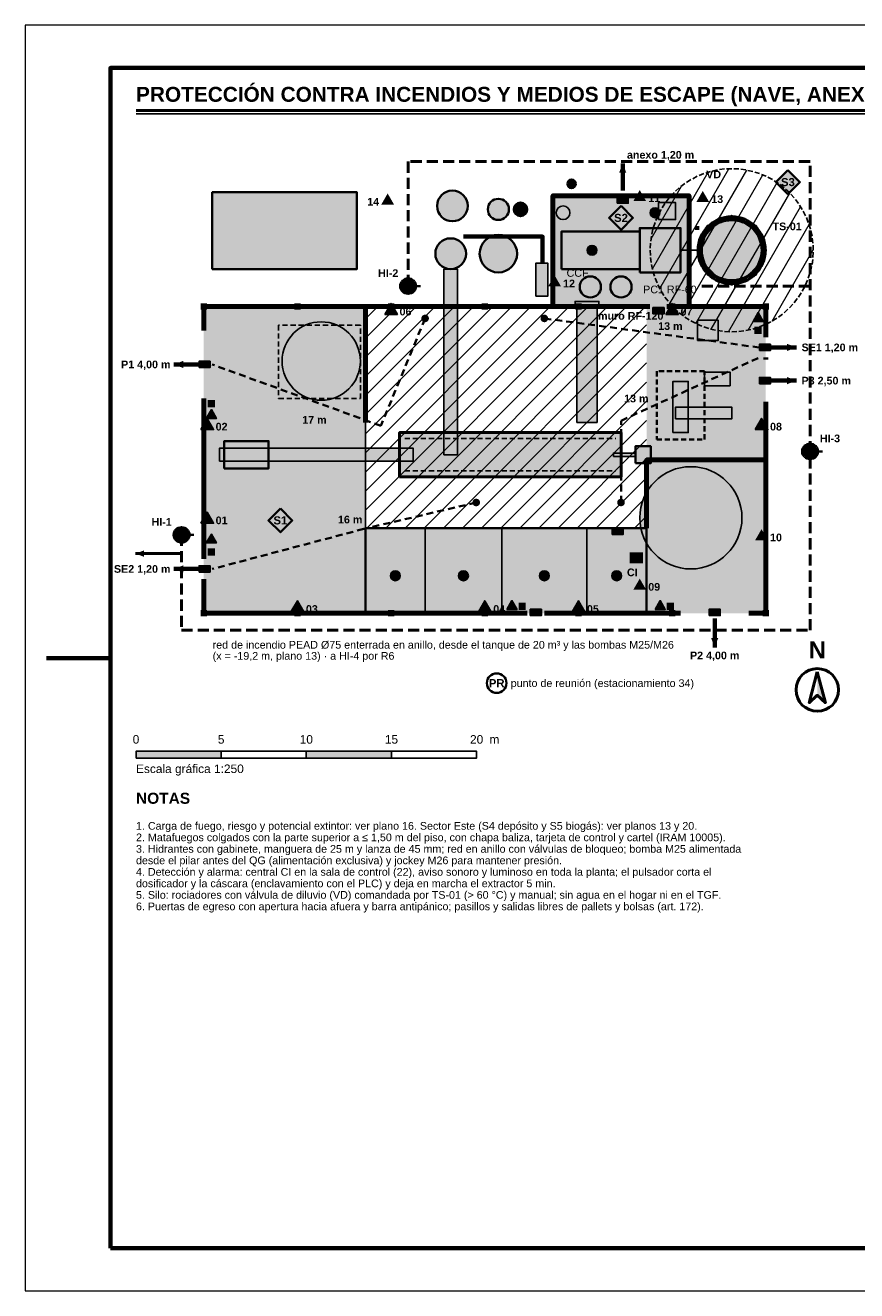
# Model space of a CAD drawing. Header units: millimetres. Extents: x 0 to 420, y 0 to 297.
# Tile 1 of 2: x 0 to 195, y 0 to 297. Entities that reach past the tile are written whole.
import ezdxf
from ezdxf.enums import TextEntityAlignment as Align

# ---------------------------------------------------------------- set-up
doc = ezdxf.new("R2010")
doc.units = ezdxf.units.MM
doc.header["$LTSCALE"] = 0.5
for name, pattern in [('TR_ESC', [5.2, 3.2, -2]), ('TR_FINO', [3.8, 2.4, -1.4]), ('TR_RED', [7.6, 5.2, -2.4])]:
    doc.linetypes.add(name, pattern=pattern)
for name, color, linetype, lineweight in [('CONTORNO', 7, 'CONTINUOUS', 50), ('FINO', 7, 'CONTINUOUS', 25), ('HOJA', 8, 'CONTINUOUS', 13), ('RAYADO', 8, 'CONTINUOUS', 18), ('RECUADRO', 7, 'CONTINUOUS', 70), ('RELLENO', 9, 'CONTINUOUS', 13), ('TEXTO', 7, 'CONTINUOUS', 25)]:
    doc.layers.add(name, color=color, linetype=linetype, lineweight=lineweight)
doc.styles.add('NEGRITA', font='arialbd.ttf')
doc.styles.get("Standard").update_dxf_attribs({"font": 'arial.ttf'})

msp = doc.modelspace()

# ---------------------------------------------------------------- hatches: boundary and pattern name
at = {"layer": 'CONTORNO', "true_color": 0x0b8a43}
for points in [[(140.3, 264.6), (139.46, 262.4), (141.14, 262.4)], [(181.1, 221.4), (178.9, 222.24), (178.9, 220.56)], [(34.9, 217.4), (37.1, 216.56), (37.1, 218.24)], [(181.1, 213.6), (178.9, 214.44), (178.9, 212.76)], [(34.9, 169.4), (37.1, 168.56), (37.1, 170.24)], [(161.9, 151), (162.74, 153.2), (161.06, 153.2)]]:
    msp.add_hatch(color=7, dxfattribs=at).paths.add_polyline_path(points)
at = {"layer": 'CONTORNO', "true_color": 0xc8102e}
for points in [[(83.6, 254.93), (86.6, 254.93), (85.1, 257.53)], [(142.8, 255.73), (145.8, 255.73), (144.3, 258.33)], [(157.6, 255.53), (160.6, 255.53), (159.1, 258.13)], [(157.3, 248.92), (158.3, 248.92), (158.3, 249.92), (157.3, 249.92)], [(122.8, 235.73), (125.8, 235.73), (124.3, 238.33)], [(123.9, 230.6), (155.9, 230.6), (155.9, 232.4), (123.9, 232.4)], [(171.25, 224.55), (172.95, 224.55), (172.95, 226.25), (171.25, 226.25)], [(42.85, 207.35), (44.55, 207.35), (44.55, 209.05), (42.85, 209.05)], [(171.4, 176.13), (174.4, 176.13), (172.9, 178.73)], [(25.9, 173), (27.9, 172.24), (27.9, 173.76)], [(42.85, 172.55), (44.55, 172.55), (44.55, 174.25), (42.85, 174.25)], [(141.9, 170.7), (145.1, 170.7), (145.1, 173.3), (141.9, 173.3)], [(142.8, 164.53), (145.8, 164.53), (144.3, 167.13)], [(115.85, 159.75), (117.55, 159.75), (117.55, 161.45), (115.85, 161.45)], [(150.65, 159.75), (152.35, 159.75), (152.35, 161.45), (150.65, 161.45)]]:
    msp.add_hatch(color=7, dxfattribs=at).paths.add_polyline_path(points)
h = msp.add_hatch(color=7, dxfattribs=at)
edge = h.paths.add_edge_path()
edge.add_arc((165.9, 252.08), 0.45, 0, 360)
h = msp.add_hatch(color=7, dxfattribs=at)
edge = h.paths.add_edge_path()
edge.add_arc((160.33, 249.77), 0.45, 0, 360)
h = msp.add_hatch(color=7, dxfattribs=at)
edge = h.paths.add_edge_path()
edge.add_arc((171.47, 249.77), 0.45, 0, 360)
h = msp.add_hatch(color=7, dxfattribs=at)
edge = h.paths.add_edge_path()
edge.add_arc((158.02, 244.2), 0.45, 0, 360)
h = msp.add_hatch(color=7, dxfattribs=at)
edge = h.paths.add_edge_path()
edge.add_arc((173.78, 244.2), 0.45, 0, 360)
h = msp.add_hatch(color=7, dxfattribs=at)
edge = h.paths.add_edge_path()
edge.add_arc((160.33, 238.63), 0.45, 0, 360)
h = msp.add_hatch(color=7, dxfattribs=at)
edge = h.paths.add_edge_path()
edge.add_arc((171.47, 238.63), 0.45, 0, 360)
h = msp.add_hatch(color=7, dxfattribs=at)
edge = h.paths.add_edge_path()
edge.add_arc((89.9, 235.8), 0.75, 0, 360)
h = msp.add_hatch(color=7, dxfattribs=at)
edge = h.paths.add_edge_path()
edge.add_arc((165.9, 236.32), 0.45, 0, 360)
at = {"layer": 'CONTORNO', "true_color": 0x000000}
for points in [[(41.15, 230.25), (42.65, 230.25), (42.65, 231.75), (41.15, 231.75)], [(63.15, 230.25), (64.65, 230.25), (64.65, 231.75), (63.15, 231.75)], [(85.15, 230.25), (86.65, 230.25), (86.65, 231.75), (85.15, 231.75)], [(107.15, 230.25), (108.65, 230.25), (108.65, 231.75), (107.15, 231.75)], [(129.15, 230.25), (130.65, 230.25), (130.65, 231.75), (129.15, 231.75)], [(151.15, 230.25), (152.65, 230.25), (152.65, 231.75), (151.15, 231.75)], [(173.15, 230.25), (174.65, 230.25), (174.65, 231.75), (173.15, 231.75)], [(41.15, 158.25), (42.65, 158.25), (42.65, 159.75), (41.15, 159.75)], [(63.15, 158.25), (64.65, 158.25), (64.65, 159.75), (63.15, 159.75)], [(85.15, 158.25), (86.65, 158.25), (86.65, 159.75), (85.15, 159.75)], [(107.15, 158.25), (108.65, 158.25), (108.65, 159.75), (107.15, 159.75)], [(129.15, 158.25), (130.65, 158.25), (130.65, 159.75), (129.15, 159.75)], [(151.15, 158.25), (152.65, 158.25), (152.65, 159.75), (151.15, 159.75)], [(173.15, 158.25), (174.65, 158.25), (174.65, 159.75), (173.15, 159.75)]]:
    msp.add_hatch(color=7, dxfattribs=at).paths.add_polyline_path(points)
at = {"layer": 'CONTORNO', "true_color": 0x0b8a43}
h = msp.add_hatch(color=7, dxfattribs=at)
edge = h.paths.add_edge_path()
edge.add_arc((93.9, 228.2), 0.9, 0, 360)
h = msp.add_hatch(color=7, dxfattribs=at)
edge = h.paths.add_edge_path()
edge.add_arc((121.9, 228.2), 0.9, 0, 360)
at = {"layer": 'CONTORNO', "true_color": 0xc8102e}
h = msp.add_hatch(color=7, dxfattribs=at)
edge = h.paths.add_edge_path()
edge.add_arc((184.3, 197), 0.75, 0, 360)
at = {"layer": 'CONTORNO', "true_color": 0x0b8a43}
h = msp.add_hatch(color=7, dxfattribs=at)
edge = h.paths.add_edge_path()
edge.add_arc((105.9, 185), 0.9, 0, 360)
h = msp.add_hatch(color=7, dxfattribs=at)
edge = h.paths.add_edge_path()
edge.add_arc((139.9, 185), 0.9, 0, 360)
at = {"layer": 'CONTORNO', "true_color": 0xc8102e}
h = msp.add_hatch(color=7, dxfattribs=at)
edge = h.paths.add_edge_path()
edge.add_arc((36.7, 177.4), 0.75, 0, 360)
at = {"layer": 'CONTORNO'}
msp.add_hatch(color=7, dxfattribs=at).paths.add_polyline_path([(186, 145.25), (186, 139.75), (187.9, 138)])
at = {"layer": 'RAYADO', "true_color": 0xd4a700}
h = msp.add_hatch(dxfattribs=at)
h.set_pattern_fill('ANSI31', scale=1.2, angle=15)
h.paths.add_polyline_path([(185.05, 244.2), (184.98, 245.87), (184.76, 247.53), (184.4, 249.16), (183.89, 250.75), (183.26, 252.29), (182.48, 253.77), (181.59, 255.18), (180.57, 256.51), (179.44, 257.74), (178.21, 258.87), (176.88, 259.89), (175.47, 260.78), (173.99, 261.56), (172.45, 262.19), (170.86, 262.7), (169.23, 263.06), (167.57, 263.28), (165.9, 263.35), (164.23, 263.28), (162.57, 263.06), (160.94, 262.7), (159.35, 262.19), (157.81, 261.56), (156.33, 260.78), (154.92, 259.89), (153.59, 258.87), (152.36, 257.74), (151.23, 256.51), (150.21, 255.18), (149.32, 253.77), (148.54, 252.29), (147.91, 250.75), (147.4, 249.16), (147.04, 247.53), (146.82, 245.87), (146.75, 244.2), (146.82, 242.53), (147.04, 240.87), (147.4, 239.24), (147.91, 237.65), (148.54, 236.11), (149.32, 234.63), (150.21, 233.22), (151.23, 231.89), (152.36, 230.66), (153.59, 229.53), (154.92, 228.51), (156.33, 227.62), (157.81, 226.84), (159.35, 226.21), (160.94, 225.7), (162.57, 225.34), (164.23, 225.12), (165.9, 225.05), (167.57, 225.12), (169.23, 225.34), (170.86, 225.7), (172.45, 226.21), (173.99, 226.84), (175.47, 227.62), (176.88, 228.51), (178.21, 229.53), (179.44, 230.66), (180.57, 231.89), (181.59, 233.22), (182.48, 234.63), (183.26, 236.11), (183.89, 237.65), (184.4, 239.24), (184.76, 240.87), (184.98, 242.53)])
at = {"layer": 'RAYADO', "true_color": 0xeb7878}
h = msp.add_hatch(dxfattribs=at)
h.set_pattern_fill('ANSI31')
h.paths.add_polyline_path([(79.9, 179), (145.9, 179), (145.9, 231), (79.9, 231)])
at = {"layer": 'RELLENO', "true_color": 0xffffff}
for points in [[(179.1, 263), (181.9, 260.2), (179.1, 257.4), (176.3, 260.2)], [(139, 255.25), (141.6, 255.25), (141.6, 256.75), (139, 256.75)], [(139.9, 254.6), (142.7, 251.8), (139.9, 249), (137.1, 251.8)], [(84.4, 229.13), (87.4, 229.13), (85.9, 231.73)], [(129.1, 230.8), (134.7, 230.8), (134.7, 232.2), (129.1, 232.2)], [(150.4, 229.13), (153.4, 229.13), (151.9, 231.73)], [(147.4, 229.25), (150, 229.25), (150, 230.75), (147.4, 230.75)], [(170.9, 227.51), (173.3, 227.51), (172.1, 229.59)], [(171.73, 225.03), (172.47, 225.03), (172.47, 225.77), (171.73, 225.77)], [(172.4, 220.65), (175, 220.65), (175, 222.15), (172.4, 222.15)], [(40.8, 216.65), (43.4, 216.65), (43.4, 218.15), (40.8, 218.15)], [(159.5, 212.4), (165.5, 212.4), (165.5, 215.6), (159.5, 215.6)], [(172.4, 212.85), (175, 212.85), (175, 214.35), (172.4, 214.35)], [(43.33, 207.83), (44.07, 207.83), (44.07, 208.57), (43.33, 208.57)], [(42.5, 204.71), (44.9, 204.71), (43.7, 206.79)], [(152.7, 204.6), (165.9, 204.6), (165.9, 207.4), (152.7, 207.4)], [(41.2, 202.13), (44.2, 202.13), (42.7, 204.73)], [(171.4, 202.13), (174.4, 202.13), (172.9, 204.73)], [(41.2, 180.13), (44.2, 180.13), (42.7, 182.73)], [(59.9, 183.6), (62.7, 180.8), (59.9, 178), (57.1, 180.8)], [(137.8, 177.45), (140.4, 177.45), (140.4, 178.95), (137.8, 178.95)], [(42.5, 175.51), (44.9, 175.51), (43.7, 177.59)], [(43.33, 173.03), (44.07, 173.03), (44.07, 173.77), (43.33, 173.77)], [(40.8, 168.65), (43.4, 168.65), (43.4, 170.15), (40.8, 170.15)], [(62.4, 159.33), (65.4, 159.33), (63.9, 161.93)], [(106.4, 159.33), (109.4, 159.33), (107.9, 161.93)], [(113.1, 159.91), (115.5, 159.91), (114.3, 161.99)], [(116.33, 160.23), (117.07, 160.23), (117.07, 160.97), (116.33, 160.97)], [(128.4, 159.33), (131.4, 159.33), (129.9, 161.93)], [(147.9, 159.91), (150.3, 159.91), (149.1, 161.99)], [(151.13, 160.23), (151.87, 160.23), (151.87, 160.97), (151.13, 160.97)], [(118.6, 158.45), (121.2, 158.45), (121.2, 159.95), (118.6, 159.95)], [(160.6, 158.45), (163.2, 158.45), (163.2, 159.95), (160.6, 159.95)]]:
    msp.add_hatch(color=7, dxfattribs=at).paths.add_polyline_path(points)
at = {"layer": 'RELLENO', "true_color": 0xaaaaaa}
h = msp.add_hatch(color=7, dxfattribs=at)
edge = h.paths.add_edge_path()
edge.add_arc((128.3, 259.8), 1, 0, 360)
at = {"layer": 'RELLENO', "true_color": 0xc7a67e}
msp.add_hatch(color=7, dxfattribs=at).paths.add_polyline_path([(43.9, 239.8), (77.9, 239.8), (77.9, 257.8), (43.9, 257.8)])
at = {"layer": 'RELLENO', "true_color": 0xdfeaf2}
h = msp.add_hatch(color=7, dxfattribs=at)
edge = h.paths.add_edge_path()
edge.add_arc((100.3, 254.6), 3.6, 0, 360)
at = {"layer": 'RELLENO', "true_color": 0xffffff}
h = msp.add_hatch(color=7, dxfattribs=at)
edge = h.paths.add_edge_path()
edge.add_arc((111.1, 253.8), 2.48, 0, 360)
at = {"layer": 'RELLENO', "true_color": 0xf1e1d6}
msp.add_hatch(color=7, dxfattribs=at).paths.add_polyline_path([(123.9, 231), (155.9, 231), (155.9, 257), (123.9, 257)])
at = {"layer": 'RELLENO', "true_color": 0xaaaaaa}
h = msp.add_hatch(color=7, dxfattribs=at)
edge = h.paths.add_edge_path()
edge.add_arc((116.3, 253.8), 1.6, 0, 360)
at = {"layer": 'RELLENO', "true_color": 0xffffff}
h = msp.add_hatch(color=7, dxfattribs=at)
edge = h.paths.add_edge_path()
edge.add_arc((147.9, 253), 1.15, 0, 360)
at = {"layer": 'RELLENO', "true_color": 0xe6e6e6}
h = msp.add_hatch(color=7, dxfattribs=at)
edge = h.paths.add_edge_path()
edge.add_arc((165.9, 244.2), 7.2, 0, 360)
at = {"layer": 'RELLENO', "true_color": 0xeef1f2}
h = msp.add_hatch(color=7, dxfattribs=at)
edge = h.paths.add_edge_path()
edge.add_arc((99.9, 243.4), 3.6, 0, 360)
at = {"layer": 'RELLENO', "true_color": 0xe8f0e4}
h = msp.add_hatch(color=7, dxfattribs=at)
edge = h.paths.add_edge_path()
edge.add_arc((111.1, 243.4), 4.4, 0, 360)
at = {"layer": 'RELLENO', "true_color": 0xe1e1e1}
for points in [[(125.9, 239.8), (144.3, 239.8), (144.3, 248.6), (125.9, 248.6)], [(138.1, 195.8), (143.3, 195.8), (143.3, 196.6), (138.1, 196.6)]]:
    msp.add_hatch(color=7, dxfattribs=at).paths.add_polyline_path(points)
at = {"layer": 'RELLENO', "true_color": 0xe1a57a}
msp.add_hatch(color=7, dxfattribs=at).paths.add_polyline_path([(144.3, 239), (153.9, 239), (153.9, 249.4), (144.3, 249.4)])
at = {"layer": 'RELLENO', "true_color": 0xffffff}
h = msp.add_hatch(color=7, dxfattribs=at)
edge = h.paths.add_edge_path()
edge.add_arc((133.1, 244.2), 1.15, 0, 360)
at = {"layer": 'RELLENO', "true_color": 0xf4d9bf}
msp.add_hatch(color=7, dxfattribs=at).paths.add_polyline_path([(119.9, 233.4), (122.7, 233.4), (122.7, 241.2), (119.9, 241.2)])
at = {"layer": 'RELLENO', "true_color": 0xffffff}
h = msp.add_hatch(color=7, dxfattribs=at)
edge = h.paths.add_edge_path()
edge.add_arc((89.9, 235.8), 1.8, 0, 360)
at = {"layer": 'RELLENO', "true_color": 0xecf6ee}
msp.add_hatch(color=7, dxfattribs=at).paths.add_polyline_path([(98.3, 196.2), (101.5, 196.2), (101.5, 239.8), (98.3, 239.8)])
at = {"layer": 'RELLENO', "true_color": 0xffffff}
h = msp.add_hatch(color=7, dxfattribs=at)
edge = h.paths.add_edge_path()
edge.add_arc((132.7, 235.6), 2.48, 0, 360)
h = msp.add_hatch(color=7, dxfattribs=at)
edge = h.paths.add_edge_path()
edge.add_arc((139.9, 235.6), 2.48, 0, 360)
at = {"layer": 'RELLENO', "true_color": 0xf0e6d6}
for points in [[(41.9, 159), (79.9, 159), (79.9, 231), (41.9, 231)], [(145.9, 159), (173.9, 159), (173.9, 195), (145.9, 195)]]:
    msp.add_hatch(color=7, dxfattribs=at).paths.add_polyline_path(points)
at = {"layer": 'RELLENO', "true_color": 0xf9dedc}
msp.add_hatch(color=7, dxfattribs=at).paths.add_polyline_path([(129.5, 203.8), (134.3, 203.8), (134.3, 231), (129.5, 231)])
at = {"layer": 'RELLENO', "true_color": 0xe4eaf0}
msp.add_hatch(color=7, dxfattribs=at).paths.add_polyline_path([(145.9, 195), (173.9, 195), (173.9, 231), (145.9, 231)])
at = {"layer": 'RELLENO', "true_color": 0xd1b48e}
h = msp.add_hatch(color=7, dxfattribs=at)
edge = h.paths.add_edge_path()
edge.add_arc((69.5, 218.2), 9.2, 0, 360)
at = {"layer": 'RELLENO', "true_color": 0xddddee}
msp.add_hatch(color=7, dxfattribs=at).paths.add_polyline_path([(157.9, 223), (162.7, 223), (162.7, 227.8), (157.9, 227.8)])
at = {"layer": 'RELLENO', "true_color": 0xd8dddb}
msp.add_hatch(color=7, dxfattribs=at).paths.add_polyline_path([(152.1, 201.4), (155.7, 201.4), (155.7, 213.4), (152.1, 213.4)])
at = {"layer": 'RELLENO', "true_color": 0xd8c7a8}
msp.add_hatch(color=7, dxfattribs=at).paths.add_polyline_path([(46.74, 193), (57.14, 193), (57.14, 199.4), (46.74, 199.4)])
at = {"layer": 'RELLENO', "true_color": 0xf4f4f4}
msp.add_hatch(color=7, dxfattribs=at).paths.add_polyline_path([(87.9, 191), (139.9, 191), (139.9, 201.4), (87.9, 201.4)])
at = {"layer": 'RELLENO', "true_color": 0xe9e1d4}
msp.add_hatch(color=7, dxfattribs=at).paths.add_polyline_path([(45.58, 194.68), (91.1, 194.68), (91.1, 197.72), (45.58, 197.72)])
at = {"layer": 'RELLENO', "true_color": 0xcccccc}
msp.add_hatch(color=7, dxfattribs=at).paths.add_polyline_path([(143.3, 194.2), (146.9, 194.2), (146.9, 198.2), (143.3, 198.2)])
at = {"layer": 'RELLENO', "true_color": 0xffffff}
h = msp.add_hatch(color=7, dxfattribs=at)
edge = h.paths.add_edge_path()
edge.add_arc((184.3, 197), 1.8, 0, 360)
at = {"layer": 'RELLENO', "true_color": 0xdec8a6}
h = msp.add_hatch(color=7, dxfattribs=at)
edge = h.paths.add_edge_path()
edge.add_arc((156.3, 181.4), 12, 0, 360)
at = {"layer": 'RELLENO', "true_color": 0xffffff}
h = msp.add_hatch(color=7, dxfattribs=at)
edge = h.paths.add_edge_path()
edge.add_arc((36.7, 177.4), 1.8, 0, 360)
at = {"layer": 'RELLENO', "true_color": 0xfafafa}
msp.add_hatch(color=7, dxfattribs=at).paths.add_polyline_path([(79.9, 159), (145.9, 159), (145.9, 179), (79.9, 179)])
at = {"layer": 'RELLENO', "true_color": 0xffffff}
h = msp.add_hatch(color=7, dxfattribs=at)
edge = h.paths.add_edge_path()
edge.add_arc((86.9, 167.8), 1.15, 0, 360)
h = msp.add_hatch(color=7, dxfattribs=at)
edge = h.paths.add_edge_path()
edge.add_arc((102.9, 167.8), 1.15, 0, 360)
h = msp.add_hatch(color=7, dxfattribs=at)
edge = h.paths.add_edge_path()
edge.add_arc((121.9, 167.8), 1.15, 0, 360)
h = msp.add_hatch(color=7, dxfattribs=at)
edge = h.paths.add_edge_path()
edge.add_arc((138.9, 167.8), 1.15, 0, 360)
at = {"layer": 'RELLENO', "true_color": 0x000000}
for points in [[(26, 125), (46, 125), (46, 126.6), (26, 126.6)], [(66, 125), (86, 125), (86, 126.6), (66, 126.6)]]:
    msp.add_hatch(color=7, dxfattribs=at).paths.add_polyline_path(points)

# ---------------------------------------------------------------- linework, layer by layer
at = {"layer": 'CONTORNO'}
msp.add_line((26, 277), (244.4, 277), dxfattribs=at)
at = {"layer": 'CONTORNO', "lineweight": 70, "true_color": 0x0b8a43}
for p, q in [((140.3, 258.2), (140.3, 264.6)), ((175.1, 221.4), (181.1, 221.4)), ((41.1, 217.4), (34.9, 217.4)), ((175.1, 213.6), (181.1, 213.6)), ((41.1, 169.4), (34.9, 169.4)), ((161.9, 157.8), (161.9, 151))]:
    msp.add_line(p, q, dxfattribs=at)
at = {"layer": 'CONTORNO', "lineweight": 50, "true_color": 0xc8102e}
msp.add_line((36.7, 173), (25.9, 173), dxfattribs=at)
at = {"layer": 'CONTORNO', "lineweight": 35}
for points in [[(179.1, 263), (181.9, 260.2), (179.1, 257.4), (176.3, 260.2)], [(43.9, 239.8), (77.9, 239.8), (77.9, 257.8), (43.9, 257.8)], [(139.9, 254.6), (142.7, 251.8), (139.9, 249), (137.1, 251.8)], [(125.9, 239.8), (144.3, 239.8), (144.3, 248.6), (125.9, 248.6)], [(144.3, 239), (153.9, 239), (153.9, 249.4), (144.3, 249.4)], [(46.74, 193), (57.14, 193), (57.14, 199.4), (46.74, 199.4)], [(143.3, 194.2), (146.9, 194.2), (146.9, 198.2), (143.3, 198.2)], [(59.9, 183.6), (62.7, 180.8), (59.9, 178), (57.1, 180.8)]]:
    msp.add_lwpolyline(points, close=True, dxfattribs=at)
at = {"layer": 'CONTORNO', "lineweight": 80}
for points in [[(123.9, 231), (123.9, 257), (155.9, 257), (155.9, 231)], [(41.9, 231), (146.7, 231)], [(41.9, 225.4), (41.9, 231)], [(79.9, 203.8), (79.9, 231)], [(150.7, 231), (173.9, 231)], [(173.9, 223.8), (173.9, 231)], [(173.9, 218.6), (173.9, 219)], [(41.9, 171.8), (41.9, 209.4)], [(173.9, 159), (173.9, 208.6)], [(145.9, 179), (145.9, 195), (173.9, 195)], [(41.9, 159), (41.9, 167)], [(41.9, 159), (117.9, 159)], [(121.9, 159), (153.9, 159)], [(169.9, 159), (173.9, 159)]]:
    msp.add_lwpolyline(points, dxfattribs=at)
at = {"layer": 'CONTORNO', "lineweight": 70, "true_color": 0xe1781e}
msp.add_lwpolyline([(102.9, 247.4), (121.5, 247.4), (121.5, 241.2)], dxfattribs=at)
at = {"layer": 'CONTORNO', "lineweight": 50}
msp.add_lwpolyline([(87.9, 191), (139.9, 191), (139.9, 201.4), (87.9, 201.4)], close=True, dxfattribs=at)
at = {"layer": 'CONTORNO'}
msp.add_lwpolyline([(186, 145.25), (184.1, 138), (186, 139.75), (187.9, 138)], close=True, dxfattribs=at)
at = {"layer": 'CONTORNO', "lineweight": 35}
for centre, radius in [((128.3, 259.8), 1), ((100.3, 254.6), 3.6), ((111.1, 253.8), 2.48), ((116.3, 253.8), 1.6), ((99.9, 243.4), 3.6), ((111.1, 243.4), 4.4), ((132.7, 235.6), 2.48), ((139.9, 235.6), 2.48)]:
    msp.add_circle(centre, radius, dxfattribs=at)
at = {"layer": 'CONTORNO', "lineweight": 50, "true_color": 0xc8102e}
msp.add_circle((165.9, 244.2), 7.88, dxfattribs=at)
at = {"layer": 'CONTORNO', "lineweight": 60}
msp.add_circle((165.9, 244.2), 7.2, dxfattribs=at)
at = {"layer": 'CONTORNO', "lineweight": 40, "true_color": 0xc8102e}
for centre in [(89.9, 235.8), (184.3, 197), (36.7, 177.4)]:
    msp.add_circle(centre, 1.8, dxfattribs=at)
at = {"layer": 'CONTORNO'}
msp.add_circle((186, 141), 5, dxfattribs=at)
at = {"layer": 'CONTORNO', "lineweight": 35, "true_color": 0x0b8a43}
msp.add_circle((110.7, 142.6), 2.3, dxfattribs=at)
at = {"layer": 'FINO'}
for p, q in [((26, 276.2), (244.4, 276.2)), ((139, 255.25), (141.6, 256.75)), ((139, 256.75), (141.6, 255.25)), ((153.9, 244.2), (158.7, 244.2)), ((147.4, 229.25), (150, 230.75)), ((147.4, 230.75), (150, 229.25)), ((172.4, 220.65), (175, 222.15)), ((172.4, 222.15), (175, 220.65)), ((40.8, 216.65), (43.4, 218.15)), ((40.8, 218.15), (43.4, 216.65)), ((172.4, 212.85), (175, 214.35)), ((172.4, 214.35), (175, 212.85)), ((137.8, 177.45), (140.4, 178.95)), ((137.8, 178.95), (140.4, 177.45)), ((40.8, 168.65), (43.4, 170.15)), ((40.8, 170.15), (43.4, 168.65)), ((118.6, 158.45), (121.2, 159.95)), ((118.6, 159.95), (121.2, 158.45)), ((160.6, 158.45), (163.2, 159.95)), ((160.6, 159.95), (163.2, 158.45))]:
    msp.add_line(p, q, dxfattribs=at)
at = {"layer": 'FINO', "lineweight": 35, "true_color": 0xc8102e}
for p, q in [((91.7, 235.8), (92.8, 235.8)), ((186.1, 197), (187.2, 197)), ((38.5, 177.4), (39.6, 177.4))]:
    msp.add_line(p, q, dxfattribs=at)
at = {"layer": 'FINO', "lineweight": 25}
for p, q in [((79.9, 179), (79.9, 203.8)), ((93.9, 159), (93.9, 179)), ((111.9, 159), (111.9, 179)), ((131.9, 159), (131.9, 179))]:
    msp.add_line(p, q, dxfattribs=at)
at = {"layer": 'FINO', "linetype": 'TR_RED', "lineweight": 50, "true_color": 0xc8102e}
for points in [[(36.7, 177.4), (36.7, 155), (184.3, 155), (184.3, 265), (89.9, 265), (89.9, 235.8)], [(184.3, 235.8), (158.3, 235.8)]]:
    msp.add_lwpolyline(points, dxfattribs=at)
at = {"layer": 'FINO', "linetype": 'TR_FINO', "lineweight": 25, "true_color": 0xc8a01e}
msp.add_lwpolyline([(185.05, 244.2), (184.98, 245.87), (184.76, 247.53), (184.4, 249.16), (183.89, 250.75), (183.26, 252.29), (182.48, 253.77), (181.59, 255.18), (180.57, 256.51), (179.44, 257.74), (178.21, 258.87), (176.88, 259.89), (175.47, 260.78), (173.99, 261.56), (172.45, 262.19), (170.86, 262.7), (169.23, 263.06), (167.57, 263.28), (165.9, 263.35), (164.23, 263.28), (162.57, 263.06), (160.94, 262.7), (159.35, 262.19), (157.81, 261.56), (156.33, 260.78), (154.92, 259.89), (153.59, 258.87), (152.36, 257.74), (151.23, 256.51), (150.21, 255.18), (149.32, 253.77), (148.54, 252.29), (147.91, 250.75), (147.4, 249.16), (147.04, 247.53), (146.82, 245.87), (146.75, 244.2), (146.82, 242.53), (147.04, 240.87), (147.4, 239.24), (147.91, 237.65), (148.54, 236.11), (149.32, 234.63), (150.21, 233.22), (151.23, 231.89), (152.36, 230.66), (153.59, 229.53), (154.92, 228.51), (156.33, 227.62), (157.81, 226.84), (159.35, 226.21), (160.94, 225.7), (162.57, 225.34), (164.23, 225.12), (165.9, 225.05), (167.57, 225.12), (169.23, 225.34), (170.86, 225.7), (172.45, 226.21), (173.99, 226.84), (175.47, 227.62), (176.88, 228.51), (178.21, 229.53), (179.44, 230.66), (180.57, 231.89), (181.59, 233.22), (182.48, 234.63), (183.26, 236.11), (183.89, 237.65), (184.4, 239.24), (184.76, 240.87), (184.98, 242.53)], close=True, dxfattribs=at)
at = {"layer": 'FINO', "lineweight": 25}
for points in [[(139, 255.25), (141.6, 255.25), (141.6, 256.75), (139, 256.75)], [(148.7, 251.4), (152.7, 251.4), (152.7, 255.4), (148.7, 255.4)], [(119.9, 233.4), (122.7, 233.4), (122.7, 241.2), (119.9, 241.2)], [(147.4, 229.25), (150, 229.25), (150, 230.75), (147.4, 230.75)], [(157.9, 223), (162.7, 223), (162.7, 227.8), (157.9, 227.8)], [(172.4, 220.65), (175, 220.65), (175, 222.15), (172.4, 222.15)], [(40.8, 216.65), (43.4, 216.65), (43.4, 218.15), (40.8, 218.15)], [(159.5, 212.4), (165.5, 212.4), (165.5, 215.6), (159.5, 215.6)], [(172.4, 212.85), (175, 212.85), (175, 214.35), (172.4, 214.35)], [(152.1, 201.4), (155.7, 201.4), (155.7, 213.4), (152.1, 213.4)], [(152.7, 204.6), (165.9, 204.6), (165.9, 207.4), (152.7, 207.4)], [(45.58, 194.68), (91.1, 194.68), (91.1, 197.72), (45.58, 197.72)], [(137.8, 177.45), (140.4, 177.45), (140.4, 178.95), (137.8, 178.95)], [(40.8, 168.65), (43.4, 168.65), (43.4, 170.15), (40.8, 170.15)], [(118.6, 158.45), (121.2, 158.45), (121.2, 159.95), (118.6, 159.95)], [(160.6, 158.45), (163.2, 158.45), (163.2, 159.95), (160.6, 159.95)]]:
    msp.add_lwpolyline(points, close=True, dxfattribs=at)
at = {"layer": 'FINO', "true_color": 0x3ca05a}
msp.add_lwpolyline([(98.3, 196.2), (101.5, 196.2), (101.5, 239.8), (98.3, 239.8)], close=True, dxfattribs=at)
at = {"layer": 'FINO', "true_color": 0xc8102e}
for points in [[(84.4, 229.13), (87.4, 229.13), (85.9, 231.73)], [(150.4, 229.13), (153.4, 229.13), (151.9, 231.73)], [(170.9, 227.51), (173.3, 227.51), (172.1, 229.59)], [(42.5, 204.71), (44.9, 204.71), (43.7, 206.79)], [(41.2, 202.13), (44.2, 202.13), (42.7, 204.73)], [(171.4, 202.13), (174.4, 202.13), (172.9, 204.73)], [(41.2, 180.13), (44.2, 180.13), (42.7, 182.73)], [(42.5, 175.51), (44.9, 175.51), (43.7, 177.59)], [(62.4, 159.33), (65.4, 159.33), (63.9, 161.93)], [(106.4, 159.33), (109.4, 159.33), (107.9, 161.93)], [(113.1, 159.91), (115.5, 159.91), (114.3, 161.99)], [(128.4, 159.33), (131.4, 159.33), (129.9, 161.93)], [(147.9, 159.91), (150.3, 159.91), (149.1, 161.99)]]:
    msp.add_lwpolyline(points, close=True, dxfattribs=at)
at = {"layer": 'FINO', "true_color": 0xdc3232}
for points in [[(129.1, 230.8), (134.7, 230.8), (134.7, 232.2), (129.1, 232.2)], [(129.5, 203.8), (134.3, 203.8), (134.3, 231), (129.5, 231)]]:
    msp.add_lwpolyline(points, close=True, dxfattribs=at)
at = {"layer": 'FINO', "linetype": 'TR_ESC', "lineweight": 35, "true_color": 0x0b8a43}
for points in [[(93.9, 228.2), (83.5, 203), (43.9, 217.4)], [(121.9, 228.2), (172.3, 221.4)], [(139.9, 185), (139.9, 204.2), (172.3, 219)], [(105.9, 185), (79.5, 178.8), (43.9, 169.4)]]:
    msp.add_lwpolyline(points, dxfattribs=at)
at = {"layer": 'FINO', "linetype": 'TR_FINO'}
msp.add_lwpolyline([(59.5, 209.4), (78.7, 209.4), (78.7, 226.6), (59.5, 226.6)], close=True, dxfattribs=at)
at = {"layer": 'FINO', "linetype": 'TR_FINO', "lineweight": 35}
msp.add_lwpolyline([(148.3, 199.8), (159.5, 199.8), (159.5, 215.8), (148.3, 215.8)], close=True, dxfattribs=at)
at = {"layer": 'FINO', "linetype": 'TR_FINO', "true_color": 0x5a5a5a}
for points in [[(89.1, 200), (138.7, 200)], [(89.1, 192.4), (138.7, 192.4)]]:
    msp.add_lwpolyline(points, dxfattribs=at)
at = {"layer": 'FINO'}
for points in [[(138.1, 195.8), (143.3, 195.8), (143.3, 196.6), (138.1, 196.6)], [(26, 125), (46, 125), (46, 126.6), (26, 126.6)], [(46, 125), (66, 125), (66, 126.6), (46, 126.6)], [(66, 125), (86, 125), (86, 126.6), (66, 126.6)], [(86, 125), (106, 125), (106, 126.6), (86, 126.6)]]:
    msp.add_lwpolyline(points, close=True, dxfattribs=at)
at = {"layer": 'FINO', "lineweight": 35}
msp.add_lwpolyline([(79.9, 159), (79.9, 179), (145.9, 179), (145.9, 159)], dxfattribs=at)
at = {"layer": 'FINO', "lineweight": 25}
for centre, radius in [((126.3, 253), 1.6), ((147.9, 253), 1.15), ((133.1, 244.2), 1.15), ((86.9, 167.8), 1.15), ((102.9, 167.8), 1.15), ((121.9, 167.8), 1.15), ((138.9, 167.8), 1.15)]:
    msp.add_circle(centre, radius, dxfattribs=at)
at = {"layer": 'FINO'}
for centre, radius in [((69.5, 218.2), 9.2), ((156.3, 181.4), 12)]:
    msp.add_circle(centre, radius, dxfattribs=at)
at = {"layer": 'HOJA'}
msp.add_lwpolyline([(0, 0), (420, 0), (420, 297), (0, 297)], close=True, dxfattribs=at)
at = {"layer": 'RECUADRO'}
msp.add_line((5, 148.5), (20, 148.5), dxfattribs=at)
msp.add_lwpolyline([(20, 10), (410, 10), (410, 287), (20, 287)], close=True, dxfattribs=at)

# ---------------------------------------------------------------- texts
at = {"layer": 'TEXTO', "style": 'NEGRITA'}
for s, height, p in [('PROTECCIÓN CONTRA INCENDIOS Y MEDIOS DE ESCAPE (NAVE, ANEXO Y SILO) - ESC. 1:250', 3.5, (26, 278)), ('NOTAS', 2.6, (26, 113.5))]:
    msp.add_text(s, height=height, dxfattribs=at).set_placement(p, align=Align.BOTTOM_LEFT)
at = {"layer": 'TEXTO', "true_color": 0x0b8a43, "style": 'NEGRITA'}
for s, p in [('anexo 1,20 m', (141.3, 266.6)), ('SE1 1,20 m', (182.3, 221.4)), ('P3 2,50 m', (182.3, 213.6))]:
    msp.add_text(s, height=1.8, dxfattribs=at).set_placement(p, align=Align.MIDDLE_LEFT)
at = {"layer": 'TEXTO', "true_color": 0xc8102e, "style": 'NEGRITA'}
for s, p in [('VD', (159.9, 262)), ('11', (146.3, 256.4)), ('13', (161.1, 256.2)), ('12', (126.3, 236.4)), ('06', (87.9, 229.8)), ('muro RF-120', (134.5, 228.8)), ('07', (153.9, 229.8)), ('02', (44.7, 202.8)), ('08', (174.9, 202.8)), ('01', (44.7, 180.8)), ('10', (174.9, 176.8)), ('CI', (141.3, 168.6)), ('09', (146.3, 165.2)), ('03', (65.9, 160)), ('04', (109.9, 160)), ('05', (131.9, 160))]:
    msp.add_text(s, height=1.8, dxfattribs=at).set_placement(p, align=Align.MIDDLE_LEFT)
at = {"layer": 'TEXTO', "style": 'NEGRITA'}
for s, height, p in [('S3', 1.9, (179.1, 260.2)), ('S2', 1.9, (139.9, 251.8)), ('T', 1.21, (147.9, 253)), ('T', 1.21, (133.1, 244.2)), ('S1', 1.9, (59.9, 180.8)), ('H', 1.21, (86.9, 167.8)), ('H', 1.21, (102.9, 167.8)), ('H', 1.21, (121.9, 167.8)), ('H', 1.21, (138.9, 167.8))]:
    msp.add_text(s, height=height, dxfattribs=at).set_placement(p, align=Align.MIDDLE_CENTER)
at = {"layer": 'TEXTO', "true_color": 0xc8102e, "style": 'NEGRITA'}
msp.add_text('14', height=1.8, dxfattribs=at).set_placement((83.1, 255.6), align=Align.MIDDLE_RIGHT)
at = {"layer": 'TEXTO', "style": 'NEGRITA'}
msp.add_text('TS-01', height=1.8, dxfattribs=at).set_placement((175.5, 249.8), align=Align.MIDDLE_LEFT)
at = {"layer": 'TEXTO', "true_color": 0xc8102e, "style": 'NEGRITA'}
for s, p in [('HI-2', (87.6, 237.4)), ('HI-1', (34.4, 179))]:
    msp.add_text(s, height=1.8, dxfattribs=at).set_placement(p, align=Align.BOTTOM_RIGHT)
at = {"layer": 'TEXTO', "true_color": 0xc8102e}
msp.add_text('CCF', height=1.8, dxfattribs=at).set_placement((129.7, 238.88), align=Align.MIDDLE_CENTER)
for s, p in [('PC1 RF-60', (145.1, 235)), ('red de incendio PEAD Ø75 enterrada en anillo, desde el tanque de 20 m³ y las bombas M25/M26', (44, 151.6)), ('(x = -19,2 m, plano 13) · a HI-4 por R6', (44, 149))]:
    msp.add_text(s, height=1.8, dxfattribs=at).set_placement(p, align=Align.MIDDLE_LEFT)
for s, height, p in [('E', 1.08, (85.9, 229.38)), ('E', 1.08, (151.9, 229.38)), ('S', 0.864, (172.1, 227.76)), ('S', 0.864, (43.7, 204.96)), ('E', 1.08, (42.7, 202.38)), ('E', 1.08, (172.9, 202.38)), ('E', 1.08, (42.7, 180.38)), ('S', 0.864, (43.7, 175.76)), ('E', 1.08, (63.9, 159.58)), ('E', 1.08, (107.9, 159.58)), ('S', 0.864, (114.3, 160.16)), ('E', 1.08, (129.9, 159.58)), ('S', 0.864, (149.1, 160.16))]:
    msp.add_text(s, height=height, dxfattribs=at).set_placement(p, align=Align.BOTTOM_CENTER)
at = {"layer": 'TEXTO', "true_color": 0x0b8a43, "style": 'NEGRITA'}
for s, height, p in [('13 m', 1.8, (151.5, 226.4)), ('13 m', 1.8, (143.5, 209.4)), ('17 m', 1.8, (67.9, 204.4)), ('16 m', 1.8, (76.3, 181)), ('PR', 1.9, (110.7, 142.6))]:
    msp.add_text(s, height=height, dxfattribs=at).set_placement(p, align=Align.MIDDLE_CENTER)
for s, p in [('P1 4,00 m', (34.1, 217.4)), ('SE2 1,20 m', (34.1, 169.4))]:
    msp.add_text(s, height=1.8, dxfattribs=at).set_placement(p, align=Align.MIDDLE_RIGHT)
at = {"layer": 'TEXTO', "true_color": 0xc8102e, "style": 'NEGRITA'}
msp.add_text('HI-3', height=1.8, dxfattribs=at).set_placement((186.6, 198.6), align=Align.BOTTOM_LEFT)
at = {"layer": 'TEXTO', "style": 'NEGRITA'}
msp.add_text('N', height=4, dxfattribs=at).set_placement((186, 147.2), align=Align.BOTTOM_CENTER)
at = {"layer": 'TEXTO', "true_color": 0x0b8a43, "style": 'NEGRITA'}
msp.add_text('P2 4,00 m', height=1.8, dxfattribs=at).set_placement((161.9, 150), align=Align.TOP_CENTER)
at = {"layer": 'TEXTO', "true_color": 0x0b8a43}
msp.add_text('punto de reunión (estacionamiento 34)', height=1.8, dxfattribs=at).set_placement((114, 142.6), align=Align.MIDDLE_LEFT)
at = {"layer": 'TEXTO'}
for s, p in [('0', (26, 127.8)), ('5', (46, 127.8)), ('10', (66, 127.8)), ('15', (86, 127.8)), ('20', (106, 127.8))]:
    msp.add_text(s, height=2, dxfattribs=at).set_placement(p, align=Align.BOTTOM_CENTER)
msp.add_text('m', height=2, dxfattribs=at).set_placement((109, 127.8), align=Align.BOTTOM_LEFT)
for s, height, p in [('Escala gráfica 1:250', 2, (26, 123.5)), ('1. Carga de fuego, riesgo y potencial extintor: ver plano 16. Sector Este (S4 depósito y S5 biogás): ver planos 13 y 20.', 1.8, (26, 110)), ('2. Matafuegos colgados con la parte superior a ≤ 1,50 m del piso, con chapa baliza, tarjeta de control y cartel (IRAM 10005).', 1.8, (26, 107.3)), ('3. Hidrantes con gabinete, manguera de 25 m y lanza de 45 mm; red en anillo con válvulas de bloqueo; bomba M25 alimentada', 1.8, (26, 104.6)), ('desde el pilar antes del QG (alimentación exclusiva) y jockey M26 para mantener presión.', 1.8, (26, 101.9)), ('4. Detección y alarma: central CI en la sala de control (22), aviso sonoro y luminoso en toda la planta; el pulsador corta el', 1.8, (26, 99.2)), ('dosificador y la cáscara (enclavamiento con el PLC) y deja en marcha el extractor 5 min.', 1.8, (26, 96.5)), ('5. Silo: rociadores con válvula de diluvio (VD) comandada por TS-01 (> 60 °C) y manual; sin agua en el hogar ni en el TGF.', 1.8, (26, 93.8)), ('6. Puertas de egreso con apertura hacia afuera y barra antipánico; pasillos y salidas libres de pallets y bolsas (art. 172).', 1.8, (26, 91.1))]:
    msp.add_text(s, height=height, dxfattribs=at).set_placement(p, align=Align.TOP_LEFT)

doc.saveas('drawing.dxf')
